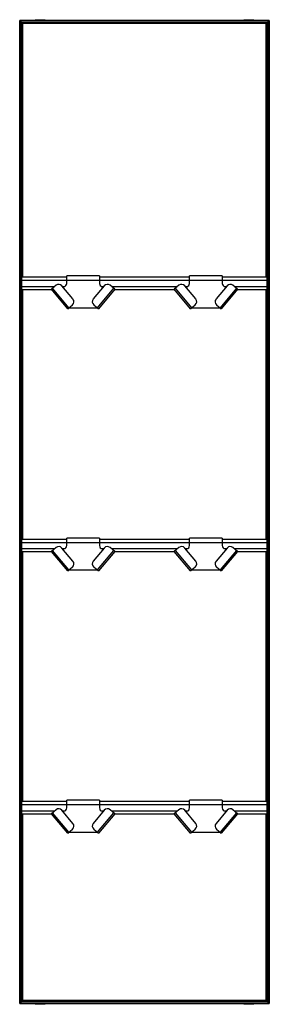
# Model space of a CAD drawing. Header units: millimetres. Extents: x -305 to 305, y -1202 to 1202.
import ezdxf

# ---------------------------------------------------------------- set-up
doc = ezdxf.new("R2010")
doc.units = ezdxf.units.MM

msp = doc.modelspace()

# ---------------------------------------------------------------- linework, layer by layer
at = {"color": 7, "linetype": 'Continuous', "lineweight": 25}
for p, q in [((242.8, 1201.6), (242.8, 1200)), ((242.8, 1201.6), (267, 1201.6)), ((254.9, 1200), (254.9, 1201.6)), ((267, 1200), (267, 1201.6)), ((-304.9, -1200), (-304.9, 1200)), ((304.9, 1200), (-304.9, 1200)), ((-304.5, 1199.6), (-304.5, -1199.7)), ((-303.7, 1198.8), (-304.5, 1199.6)), ((304.5, 1199.6), (-304.5, 1199.6)), ((-303.7, 1198.8), (-303.7, -1198.8)), ((303.7, 1198.8), (-303.7, 1198.8)), ((-303.4, 1198.5), (-303.4, -1198.5)), ((-299.6, 1194.7), (-303.4, 1198.5)), ((303.4, 1198.5), (-303.4, 1198.5)), ((-303.4, 1193.8), (-299.6, 1193.8)), ((-299.6, 1194.7), (-299.6, 573.2)), ((299.6, 1194.7), (-299.6, 1194.7)), ((-298.5, 1193.6), (-299.3, 1194.4)), ((299.3, 1194.4), (-299.3, 1194.4)), ((-299.3, 573.2), (-299.3, 1194.4)), ((298.5, 1193.6), (-298.5, 1193.6)), ((-298.5, 1193.6), (-298.5, 573.2)), ((-298.1, 573.2), (-298.1, 1193.2)), ((-297.4, 1192.5), (-298.1, 1193.2)), ((298.1, 1193.2), (-298.1, 1193.2)), ((297.4, 1192.5), (-297.4, 1192.5)), ((-297.4, 573.2), (-297.4, 1192.5)), ((-267, 1201.6), (-267, 1200)), ((-267, 1201.6), (-242.8, 1201.6)), ((-254.9, 1200), (-254.9, 1201.6)), ((-242.8, 1200), (-242.8, 1201.6)), ((297.4, 1192.5), (298.1, 1193.2)), ((297.4, 573.2), (297.4, 1192.5)), ((298.1, 573.2), (298.1, 1193.2)), ((298.5, 1193.6), (299.3, 1194.4)), ((298.5, 1193.6), (298.5, 573.2)), ((299.3, 573.2), (299.3, 1194.4)), ((299.6, 1194.7), (303.4, 1198.5)), ((299.6, 1194.7), (299.6, 573.2)), ((303.4, 1193.8), (299.6, 1193.8)), ((303.4, 1198.5), (303.4, -1198.5)), ((303.7, 1198.8), (304.5, 1199.6)), ((303.7, -1198.8), (303.7, 1198.8)), ((304.5, 1199.6), (304.5, -1199.7)), ((304.9, -1200), (304.9, 1200)), ((-299.6, 1174.2), (-303.4, 1174.2)), ((-303.4, 1161.8), (-299.6, 1161.8)), ((299.6, 1174.2), (303.4, 1174.2)), ((303.4, 1161.8), (299.6, 1161.8)), ((-299.6, 1142.2), (-303.4, 1142.2)), ((-303.4, 1129.8), (-299.6, 1129.8)), ((299.6, 1142.2), (303.4, 1142.2)), ((303.4, 1129.8), (299.6, 1129.8)), ((-299.6, 1110.2), (-303.4, 1110.2)), ((299.6, 1110.2), (303.4, 1110.2)), ((-303.4, 1097.8), (-299.6, 1097.8)), ((303.4, 1097.8), (299.6, 1097.8)), ((-299.6, 1078.2), (-303.4, 1078.2)), ((-303.4, 1065.8), (-299.6, 1065.8)), ((299.6, 1078.2), (303.4, 1078.2)), ((303.4, 1065.8), (299.6, 1065.8)), ((-299.6, 1046.2), (-303.4, 1046.2)), ((-303.4, 1033.8), (-299.6, 1033.8)), ((299.6, 1046.2), (303.4, 1046.2)), ((303.4, 1033.8), (299.6, 1033.8)), ((-299.6, 1014.2), (-303.4, 1014.2)), ((299.6, 1014.2), (303.4, 1014.2)), ((-303.4, 1001.8), (-299.6, 1001.8)), ((303.4, 1001.8), (299.6, 1001.8)), ((-299.6, 982.2), (-303.4, 982.2)), ((-303.4, 969.8), (-299.6, 969.8)), ((299.6, 982.2), (303.4, 982.2)), ((303.4, 969.8), (299.6, 969.8)), ((-299.6, 950.2), (-303.4, 950.2)), ((-303.4, 937.8), (-299.6, 937.8)), ((299.6, 950.2), (303.4, 950.2)), ((303.4, 937.8), (299.6, 937.8)), ((-299.6, 918.2), (-303.4, 918.2)), ((299.6, 918.2), (303.4, 918.2)), ((-303.4, 905.8), (-299.6, 905.8)), ((303.4, 905.8), (299.6, 905.8)), ((-299.6, 886.2), (-303.4, 886.2)), ((-303.4, 873.8), (-299.6, 873.8)), ((299.6, 886.2), (303.4, 886.2)), ((303.4, 873.8), (299.6, 873.8)), ((-299.6, 854.2), (-303.4, 854.2)), ((-303.4, 841.8), (-299.6, 841.8)), ((299.6, 854.2), (303.4, 854.2)), ((303.4, 841.8), (299.6, 841.8)), ((-299.6, 822.2), (-303.4, 822.2)), ((299.6, 822.2), (303.4, 822.2)), ((-303.4, 809.8), (-299.6, 809.8)), ((303.4, 809.8), (299.6, 809.8)), ((-299.6, 790.2), (-303.4, 790.2)), ((-303.4, 777.8), (-299.6, 777.8)), ((299.6, 790.2), (303.4, 790.2)), ((303.4, 777.8), (299.6, 777.8)), ((-299.6, 758.2), (-303.4, 758.2)), ((-303.4, 745.8), (-299.6, 745.8)), ((299.6, 758.2), (303.4, 758.2)), ((303.4, 745.8), (299.6, 745.8)), ((-299.6, 726.2), (-303.4, 726.2)), ((299.6, 726.2), (303.4, 726.2)), ((-303.4, 713.8), (-299.6, 713.8)), ((303.4, 713.8), (299.6, 713.8)), ((-299.6, 694.2), (-303.4, 694.2)), ((-303.4, 681.8), (-299.6, 681.8)), ((299.6, 694.2), (303.4, 694.2)), ((303.4, 681.8), (299.6, 681.8)), ((-299.6, 662.2), (-303.4, 662.2)), ((-303.4, 649.8), (-299.6, 649.8)), ((299.6, 662.2), (303.4, 662.2)), ((303.4, 649.8), (299.6, 649.8)), ((-299.6, 630.2), (-303.4, 630.2)), ((299.6, 630.2), (303.4, 630.2)), ((-303.4, 617.8), (-299.6, 617.8)), ((303.4, 617.8), (299.6, 617.8)), ((-299.6, 598.2), (-303.4, 598.2)), ((-303.4, 585.8), (-299.6, 585.8)), ((299.6, 598.2), (303.4, 598.2)), ((303.4, 585.8), (299.6, 585.8)), ((-303, 566.2), (-303.4, 566.2)), ((-303.4, 553.8), (-303, 553.8)), ((-303, 494.8), (-303, 576.2)), ((-300, 576.2), (-303, 576.2)), ((-300, 567.2), (-303, 567.2)), ((-300, 494.8), (-300, 576.2)), ((-190, 573.2), (-300, 573.2)), ((-300, 565.7), (300, 565.7)), ((-215.9, 553.3), (-227.4, 543.7)), ((-110, 576.4), (-190, 576.4)), ((-190, 557.9), (-190, 576.4)), ((-110, 576.4), (-110, 557.9)), ((110, 573.2), (-110, 573.2)), ((-72.6, 543.7), (-84.1, 553.3)), ((84.1, 553.3), (72.6, 543.7)), ((190, 576.4), (110, 576.4)), ((110, 557.9), (110, 576.4)), ((190, 576.4), (190, 557.9)), ((300, 573.2), (190, 573.2)), ((227.4, 543.7), (215.9, 553.3)), ((303, 576.2), (300, 576.2)), ((300, 494.8), (300, 576.2)), ((303, 567.2), (300, 567.2)), ((303, 494.8), (303, 576.2)), ((303, 566.2), (303.4, 566.2)), ((303.4, 553.8), (303, 553.8)), ((-303, 534.2), (-303.4, 534.2)), ((-300, 539.3), (-303, 539.3)), ((-300, 535.5), (-303, 535.5)), ((-300, 550.7), (-219, 550.7)), ((-300, 543.2), (-227, 543.2)), ((-299.6, 534.2), (-300, 534.2)), ((-299.6, 543.2), (-299.6, -66.8)), ((-299.3, -66.8), (-299.3, 543.2)), ((-298.5, 543.2), (-298.5, -66.8)), ((-298.1, -66.8), (-298.1, 543.2)), ((-297.4, -66.8), (-297.4, 543.2)), ((-187.5, 496.1), (-227.4, 543.7)), ((-184.6, 498.6), (-224.5, 546.1)), ((-174.7, 519.9), (-201.8, 552.1)), ((-200.6, 550.7), (-194.5, 550.7)), ((-199.7, 549.6), (-196.9, 550)), ((-98.2, 552.1), (-125.3, 519.9)), ((-75.5, 546.1), (-115.4, 498.6)), ((-72.6, 543.7), (-112.5, 496.1)), ((-105.5, 550.7), (-99.4, 550.7)), ((-103.1, 550), (-100.3, 549.6)), ((-81, 550.7), (81, 550.7)), ((-73, 543.2), (73, 543.2)), ((112.5, 496.1), (72.6, 543.7)), ((115.4, 498.6), (75.5, 546.1)), ((125.3, 519.9), (98.2, 552.1)), ((99.4, 550.7), (105.5, 550.7)), ((100.3, 549.6), (103.1, 550)), ((201.8, 552.1), (174.7, 519.9)), ((224.5, 546.1), (184.6, 498.6)), ((227.4, 543.7), (187.5, 496.1)), ((194.5, 550.7), (200.6, 550.7)), ((196.9, 550), (199.7, 549.6)), ((219, 550.7), (300, 550.7)), ((227, 543.2), (300, 543.2)), ((297.4, -66.8), (297.4, 543.2)), ((298.1, -66.8), (298.1, 543.2)), ((298.5, 543.2), (298.5, -66.8)), ((299.3, -66.8), (299.3, 543.2)), ((299.6, 543.2), (299.6, -66.8)), ((299.6, 534.2), (300, 534.2)), ((303, 539.3), (300, 539.3)), ((303, 535.5), (300, 535.5)), ((303, 534.2), (303.4, 534.2)), ((-303.4, 521.8), (-303, 521.8)), ((-300, 521.8), (-299.6, 521.8)), ((-187.5, 496.1), (-176, 505.8)), ((-124, 505.8), (-112.5, 496.1)), ((112.5, 496.1), (124, 505.8)), ((176, 505.8), (187.5, 496.1)), ((300, 521.8), (299.6, 521.8)), ((303.4, 521.8), (303, 521.8)), ((-303, 502.2), (-303.4, 502.2)), ((-303.4, 489.8), (-299.6, 489.8)), ((-300, 497.7), (-303, 497.7)), ((-300, 494.8), (-303, 494.8)), ((-299.6, 502.2), (-300, 502.2)), ((-184.6, 498.6), (-115.4, 498.6)), ((115.4, 498.6), (184.6, 498.6)), ((299.6, 502.2), (300, 502.2)), ((303.4, 489.8), (299.6, 489.8)), ((303, 497.7), (300, 497.7)), ((303, 494.8), (300, 494.8)), ((303, 502.2), (303.4, 502.2)), ((-299.6, 470.2), (-303.4, 470.2)), ((-303.4, 457.8), (-299.6, 457.8)), ((299.6, 470.2), (303.4, 470.2)), ((303.4, 457.8), (299.6, 457.8)), ((-299.6, 438.2), (-303.4, 438.2)), ((299.6, 438.2), (303.4, 438.2)), ((-303.4, 425.8), (-299.6, 425.8)), ((303.4, 425.8), (299.6, 425.8)), ((-299.6, 406.2), (-303.4, 406.2)), ((-303.4, 393.8), (-299.6, 393.8)), ((299.6, 406.2), (303.4, 406.2)), ((303.4, 393.8), (299.6, 393.8)), ((-299.6, 374.2), (-303.4, 374.2)), ((-303.4, 361.8), (-299.6, 361.8)), ((299.6, 374.2), (303.4, 374.2)), ((303.4, 361.8), (299.6, 361.8)), ((-299.6, 342.2), (-303.4, 342.2)), ((299.6, 342.2), (303.4, 342.2)), ((-303.4, 329.8), (-299.6, 329.8)), ((303.4, 329.8), (299.6, 329.8)), ((-299.6, 310.2), (-303.4, 310.2)), ((-303.4, 297.8), (-299.6, 297.8)), ((299.6, 310.2), (303.4, 310.2)), ((303.4, 297.8), (299.6, 297.8)), ((-299.6, 278.2), (-303.4, 278.2)), ((-303.4, 265.8), (-299.6, 265.8)), ((299.6, 278.2), (303.4, 278.2)), ((303.4, 265.8), (299.6, 265.8)), ((-299.6, 246.2), (-303.4, 246.2)), ((299.6, 246.2), (303.4, 246.2)), ((-303.4, 233.8), (-299.6, 233.8)), ((303.4, 233.8), (299.6, 233.8)), ((-299.6, 214.2), (-303.4, 214.2)), ((-303.4, 201.8), (-299.6, 201.8)), ((299.6, 214.2), (303.4, 214.2)), ((303.4, 201.8), (299.6, 201.8)), ((-299.6, 182.2), (-303.4, 182.2)), ((-303.4, 169.8), (-299.6, 169.8)), ((299.6, 182.2), (303.4, 182.2)), ((303.4, 169.8), (299.6, 169.8)), ((-299.6, 150.2), (-303.4, 150.2)), ((299.6, 150.2), (303.4, 150.2)), ((-303.4, 137.8), (-299.6, 137.8)), ((303.4, 137.8), (299.6, 137.8)), ((-299.6, 118.2), (-303.4, 118.2)), ((-303.4, 105.8), (-299.6, 105.8)), ((299.6, 118.2), (303.4, 118.2)), ((303.4, 105.8), (299.6, 105.8)), ((-299.6, 86.2), (-303.4, 86.2)), ((-303.4, 73.8), (-299.6, 73.8)), ((299.6, 86.2), (303.4, 86.2)), ((303.4, 73.8), (299.6, 73.8)), ((-299.6, 54.2), (-303.4, 54.2)), ((299.6, 54.2), (303.4, 54.2)), ((-303.4, 41.8), (-299.6, 41.8)), ((303.4, 41.8), (299.6, 41.8)), ((-304.9, 0), (-297.4, 0)), ((-299.6, 22.2), (-303.4, 22.2)), ((-303.4, 9.8), (-299.6, 9.8)), ((304.9, 0), (297.4, 0)), ((299.6, 22.2), (303.4, 22.2)), ((303.4, 9.8), (299.6, 9.8)), ((-303.4, -9.8), (-299.6, -9.8)), ((-299.6, -22.2), (-303.4, -22.2)), ((303.4, -9.8), (299.6, -9.8)), ((299.6, -22.2), (303.4, -22.2)), ((-303.4, -41.8), (-299.6, -41.8)), ((303.4, -41.8), (299.6, -41.8)), ((-299.6, -54.2), (-303.4, -54.2)), ((-300, -63.8), (-303, -63.8)), ((-303, -145.2), (-303, -63.8)), ((-300, -145.2), (-300, -63.8)), ((-190, -66.8), (-300, -66.8)), ((-110, -63.6), (-190, -63.6)), ((-190, -82.1), (-190, -63.6)), ((-110, -63.6), (-110, -82.1)), ((110, -66.8), (-110, -66.8)), ((190, -63.6), (110, -63.6)), ((110, -82.1), (110, -63.6)), ((190, -63.6), (190, -82.1)), ((300, -66.8), (190, -66.8)), ((299.6, -54.2), (303.4, -54.2)), ((300, -145.2), (300, -63.8)), ((303, -63.8), (300, -63.8)), ((303, -145.2), (303, -63.8)), ((-303.4, -73.8), (-303, -73.8)), ((-303, -86.2), (-303.4, -86.2)), ((-300, -72.8), (-303, -72.8)), ((-300, -74.3), (300, -74.3)), ((-300, -89.3), (-219, -89.3)), ((-215.9, -86.7), (-227.4, -96.3)), ((-184.6, -141.4), (-224.5, -93.9)), ((-174.7, -120.1), (-201.8, -87.9)), ((-200.6, -89.3), (-194.5, -89.3)), ((-199.7, -90.4), (-196.9, -90)), ((-98.2, -87.9), (-125.3, -120.1)), ((-75.5, -93.9), (-115.4, -141.4)), ((-105.5, -89.3), (-99.4, -89.3)), ((-103.1, -90), (-100.3, -90.4)), ((-72.6, -96.3), (-84.1, -86.7)), ((-81, -89.3), (81, -89.3)), ((84.1, -86.7), (72.6, -96.3)), ((115.4, -141.4), (75.5, -93.9)), ((125.3, -120.1), (98.2, -87.9)), ((99.4, -89.3), (105.5, -89.3)), ((100.3, -90.4), (103.1, -90)), ((201.8, -87.9), (174.7, -120.1)), ((224.5, -93.9), (184.6, -141.4)), ((194.5, -89.3), (200.6, -89.3)), ((196.9, -90), (199.7, -90.4)), ((227.4, -96.3), (215.9, -86.7)), ((219, -89.3), (300, -89.3)), ((303, -72.8), (300, -72.8)), ((303.4, -73.8), (303, -73.8)), ((303, -86.2), (303.4, -86.2)), ((-303.4, -105.8), (-303, -105.8)), ((-303, -118.2), (-303.4, -118.2)), ((-300, -100.7), (-303, -100.7)), ((-300, -104.5), (-303, -104.5)), ((-300, -96.8), (-227, -96.8)), ((-300, -105.8), (-299.6, -105.8)), ((-299.6, -118.2), (-300, -118.2)), ((-299.6, -706.8), (-299.6, -96.8)), ((-299.3, -96.8), (-299.3, -706.8)), ((-298.5, -706.8), (-298.5, -96.8)), ((-298.1, -96.8), (-298.1, -706.8)), ((-297.4, -706.8), (-297.4, -96.8)), ((-187.5, -143.9), (-227.4, -96.3)), ((-72.6, -96.3), (-112.5, -143.9)), ((-73, -96.8), (73, -96.8)), ((112.5, -143.9), (72.6, -96.3)), ((227.4, -96.3), (187.5, -143.9)), ((227, -96.8), (300, -96.8)), ((297.4, -706.8), (297.4, -96.8)), ((298.1, -96.8), (298.1, -706.8)), ((298.5, -706.8), (298.5, -96.8)), ((299.3, -96.8), (299.3, -706.8)), ((299.6, -706.8), (299.6, -96.8)), ((300, -105.8), (299.6, -105.8)), ((299.6, -118.2), (300, -118.2)), ((303, -100.7), (300, -100.7)), ((303, -104.5), (300, -104.5)), ((303.4, -105.8), (303, -105.8)), ((303, -118.2), (303.4, -118.2)), ((-303.4, -137.8), (-303, -137.8)), ((-300, -142.3), (-303, -142.3)), ((-300, -137.8), (-299.6, -137.8)), ((-187.5, -143.9), (-176, -134.2)), ((-184.6, -141.4), (-115.4, -141.4)), ((-124, -134.2), (-112.5, -143.9)), ((112.5, -143.9), (124, -134.2)), ((115.4, -141.4), (184.6, -141.4)), ((176, -134.2), (187.5, -143.9)), ((300, -137.8), (299.6, -137.8)), ((303, -142.3), (300, -142.3)), ((303.4, -137.8), (303, -137.8)), ((-299.6, -150.2), (-303.4, -150.2)), ((-300, -145.2), (-303, -145.2)), ((299.6, -150.2), (303.4, -150.2)), ((303, -145.2), (300, -145.2)), ((-303.4, -169.8), (-299.6, -169.8)), ((-299.6, -182.2), (-303.4, -182.2)), ((303.4, -169.8), (299.6, -169.8)), ((299.6, -182.2), (303.4, -182.2)), ((-303.4, -201.8), (-299.6, -201.8)), ((-299.6, -214.2), (-303.4, -214.2)), ((303.4, -201.8), (299.6, -201.8)), ((299.6, -214.2), (303.4, -214.2)), ((-303.4, -233.8), (-299.6, -233.8)), ((303.4, -233.8), (299.6, -233.8)), ((-299.6, -246.2), (-303.4, -246.2)), ((299.6, -246.2), (303.4, -246.2)), ((-303.4, -265.8), (-299.6, -265.8)), ((-299.6, -278.2), (-303.4, -278.2)), ((303.4, -265.8), (299.6, -265.8)), ((299.6, -278.2), (303.4, -278.2)), ((-303.4, -297.8), (-299.6, -297.8)), ((-299.6, -310.2), (-303.4, -310.2)), ((303.4, -297.8), (299.6, -297.8)), ((299.6, -310.2), (303.4, -310.2)), ((-303.4, -329.8), (-299.6, -329.8)), ((303.4, -329.8), (299.6, -329.8)), ((-299.6, -342.2), (-303.4, -342.2)), ((299.6, -342.2), (303.4, -342.2)), ((-303.4, -361.8), (-299.6, -361.8)), ((-299.6, -374.2), (-303.4, -374.2)), ((303.4, -361.8), (299.6, -361.8)), ((299.6, -374.2), (303.4, -374.2)), ((-303.4, -393.8), (-299.6, -393.8)), ((-299.6, -406.2), (-303.4, -406.2)), ((303.4, -393.8), (299.6, -393.8)), ((299.6, -406.2), (303.4, -406.2)), ((-303.4, -425.8), (-299.6, -425.8)), ((303.4, -425.8), (299.6, -425.8)), ((-299.6, -438.2), (-303.4, -438.2)), ((299.6, -438.2), (303.4, -438.2)), ((-303.4, -457.8), (-299.6, -457.8)), ((-299.6, -470.2), (-303.4, -470.2)), ((303.4, -457.8), (299.6, -457.8)), ((299.6, -470.2), (303.4, -470.2)), ((-303.4, -489.8), (-299.6, -489.8)), ((-299.6, -502.2), (-303.4, -502.2)), ((303.4, -489.8), (299.6, -489.8)), ((299.6, -502.2), (303.4, -502.2)), ((-303.4, -521.8), (-299.6, -521.8)), ((303.4, -521.8), (299.6, -521.8)), ((-299.6, -534.2), (-303.4, -534.2)), ((299.6, -534.2), (303.4, -534.2)), ((-303.4, -553.8), (-299.6, -553.8)), ((-299.6, -566.2), (-303.4, -566.2)), ((303.4, -553.8), (299.6, -553.8)), ((299.6, -566.2), (303.4, -566.2)), ((-303.4, -585.8), (-299.6, -585.8)), ((-299.6, -598.2), (-303.4, -598.2)), ((303.4, -585.8), (299.6, -585.8)), ((299.6, -598.2), (303.4, -598.2)), ((-303.4, -617.8), (-299.6, -617.8)), ((303.4, -617.8), (299.6, -617.8)), ((-299.6, -630.2), (-303.4, -630.2)), ((299.6, -630.2), (303.4, -630.2)), ((-303.4, -649.8), (-299.6, -649.8)), ((-299.6, -662.2), (-303.4, -662.2)), ((303.4, -649.8), (299.6, -649.8)), ((299.6, -662.2), (303.4, -662.2)), ((-303.4, -681.8), (-299.6, -681.8)), ((-299.6, -694.2), (-303.4, -694.2)), ((303.4, -681.8), (299.6, -681.8)), ((299.6, -694.2), (303.4, -694.2)), ((-303.4, -713.8), (-303, -713.8)), ((-300, -703.8), (-303, -703.8)), ((-303, -785.2), (-303, -703.8)), ((-300, -712.8), (-303, -712.8)), ((-300, -785.2), (-300, -703.8)), ((-190, -706.8), (-300, -706.8)), ((-300, -714.3), (300, -714.3)), ((-110, -703.6), (-190, -703.6)), ((-190, -722.1), (-190, -703.6)), ((-110, -703.6), (-110, -722.1)), ((110, -706.8), (-110, -706.8)), ((190, -703.6), (110, -703.6)), ((110, -722.1), (110, -703.6)), ((190, -703.6), (190, -722.1)), ((300, -706.8), (190, -706.8)), ((300, -785.2), (300, -703.8)), ((303, -703.8), (300, -703.8)), ((303, -712.8), (300, -712.8)), ((303, -785.2), (303, -703.8)), ((303.4, -713.8), (303, -713.8)), ((-303, -726.2), (-303.4, -726.2)), ((-300, -740.7), (-303, -740.7)), ((-300, -744.5), (-303, -744.5)), ((-300, -729.3), (-219, -729.3)), ((-300, -736.8), (-227, -736.8)), ((-299.6, -1194.8), (-299.6, -736.8)), ((-299.3, -736.8), (-299.3, -1194.4)), ((-298.5, -1193.6), (-298.5, -736.8)), ((-298.1, -736.8), (-298.1, -1193.2)), ((-297.4, -1192.5), (-297.4, -736.8)), ((-215.9, -726.7), (-227.4, -736.3)), ((-187.5, -783.9), (-227.4, -736.3)), ((-184.6, -781.5), (-224.5, -733.9)), ((-174.7, -760.1), (-201.8, -727.9)), ((-200.6, -729.3), (-194.5, -729.3)), ((-199.7, -730.4), (-196.9, -730)), ((-98.2, -727.9), (-125.3, -760.1)), ((-75.5, -733.9), (-115.4, -781.5)), ((-72.6, -736.3), (-112.5, -783.9)), ((-105.5, -729.3), (-99.4, -729.3)), ((-103.1, -730), (-100.3, -730.4)), ((-72.6, -736.3), (-84.1, -726.7)), ((-81, -729.3), (81, -729.3)), ((-73, -736.8), (73, -736.8)), ((84.1, -726.7), (72.6, -736.3)), ((112.5, -783.9), (72.6, -736.3)), ((115.4, -781.5), (75.5, -733.9)), ((125.3, -760.1), (98.2, -727.9)), ((99.4, -729.3), (105.5, -729.3)), ((100.3, -730.4), (103.1, -730)), ((201.8, -727.9), (174.7, -760.1)), ((224.5, -733.9), (184.6, -781.5)), ((227.4, -736.3), (187.5, -783.9)), ((194.5, -729.3), (200.6, -729.3)), ((196.9, -730), (199.7, -730.4)), ((227.4, -736.3), (215.9, -726.7)), ((219, -729.3), (300, -729.3)), ((227, -736.8), (300, -736.8)), ((297.4, -1192.5), (297.4, -736.8)), ((298.1, -736.8), (298.1, -1193.2)), ((298.5, -1193.6), (298.5, -736.8)), ((299.3, -736.8), (299.3, -1194.4)), ((299.6, -1194.8), (299.6, -736.8)), ((303, -740.7), (300, -740.7)), ((303, -744.5), (300, -744.5)), ((303, -726.2), (303.4, -726.2)), ((-303.4, -745.8), (-303, -745.8)), ((-303, -758.2), (-303.4, -758.2)), ((-300, -745.8), (-299.6, -745.8)), ((-299.6, -758.2), (-300, -758.2)), ((300, -745.8), (299.6, -745.8)), ((299.6, -758.2), (300, -758.2)), ((303.4, -745.8), (303, -745.8)), ((303, -758.2), (303.4, -758.2)), ((-303.4, -777.8), (-303, -777.8)), ((-299.6, -790.2), (-303.4, -790.2)), ((-300, -782.3), (-303, -782.3)), ((-300, -785.2), (-303, -785.2)), ((-300, -777.8), (-299.6, -777.8)), ((-187.5, -783.9), (-176, -774.2)), ((-184.6, -781.5), (-115.4, -781.5)), ((-124, -774.2), (-112.5, -783.9)), ((112.5, -783.9), (124, -774.2)), ((115.4, -781.5), (184.6, -781.5)), ((176, -774.2), (187.5, -783.9)), ((300, -777.8), (299.6, -777.8)), ((299.6, -790.2), (303.4, -790.2)), ((303, -782.3), (300, -782.3)), ((303, -785.2), (300, -785.2)), ((303.4, -777.8), (303, -777.8)), ((-303.4, -809.8), (-299.6, -809.8)), ((303.4, -809.8), (299.6, -809.8)), ((-299.6, -822.2), (-303.4, -822.2)), ((299.6, -822.2), (303.4, -822.2)), ((-303.4, -841.8), (-299.6, -841.8)), ((-299.6, -854.2), (-303.4, -854.2)), ((303.4, -841.8), (299.6, -841.8)), ((299.6, -854.2), (303.4, -854.2)), ((-303.4, -873.8), (-299.6, -873.8)), ((-299.6, -886.2), (-303.4, -886.2)), ((303.4, -873.8), (299.6, -873.8)), ((299.6, -886.2), (303.4, -886.2)), ((-303.4, -905.8), (-299.6, -905.8)), ((303.4, -905.8), (299.6, -905.8)), ((-299.6, -918.2), (-303.4, -918.2)), ((299.6, -918.2), (303.4, -918.2)), ((-303.4, -937.8), (-299.6, -937.8)), ((-299.6, -950.2), (-303.4, -950.2)), ((303.4, -937.8), (299.6, -937.8)), ((299.6, -950.2), (303.4, -950.2)), ((-303.4, -969.8), (-299.6, -969.8)), ((-299.6, -982.2), (-303.4, -982.2)), ((303.4, -969.8), (299.6, -969.8)), ((299.6, -982.2), (303.4, -982.2)), ((-303.4, -1001.8), (-299.6, -1001.8)), ((303.4, -1001.8), (299.6, -1001.8)), ((-299.6, -1014.2), (-303.4, -1014.2)), ((299.6, -1014.2), (303.4, -1014.2)), ((-303.4, -1033.8), (-299.6, -1033.8)), ((-299.6, -1046.2), (-303.4, -1046.2)), ((303.4, -1033.8), (299.6, -1033.8)), ((299.6, -1046.2), (303.4, -1046.2)), ((-303.4, -1065.8), (-299.6, -1065.8)), ((-299.6, -1078.2), (-303.4, -1078.2)), ((303.4, -1065.8), (299.6, -1065.8)), ((299.6, -1078.2), (303.4, -1078.2)), ((-303.4, -1097.8), (-299.6, -1097.8)), ((303.4, -1097.8), (299.6, -1097.8)), ((-299.6, -1110.2), (-303.4, -1110.2)), ((299.6, -1110.2), (303.4, -1110.2)), ((-303.4, -1129.8), (-299.6, -1129.8)), ((-299.6, -1142.2), (-303.4, -1142.2)), ((303.4, -1129.8), (299.6, -1129.8)), ((299.6, -1142.2), (303.4, -1142.2)), ((-303.4, -1161.8), (-299.6, -1161.8)), ((-299.6, -1174.2), (-303.4, -1174.2)), ((303.4, -1161.8), (299.6, -1161.8)), ((299.6, -1174.2), (303.4, -1174.2)), ((-304.9, -1200), (304.9, -1200)), ((-303.7, -1198.8), (-304.5, -1199.7)), ((-304.5, -1199.7), (304.5, -1199.7)), ((-303.7, -1198.8), (303.7, -1198.8)), ((-303.4, -1193.8), (-299.6, -1193.8)), ((-299.6, -1194.8), (-303.4, -1198.5)), ((-303.4, -1198.5), (303.4, -1198.5)), ((-299.6, -1194.8), (299.6, -1194.8)), ((-298.5, -1193.6), (-299.3, -1194.4)), ((-299.3, -1194.4), (299.3, -1194.4)), ((-298.5, -1193.6), (298.5, -1193.6)), ((-297.4, -1192.5), (-298.1, -1193.2)), ((-298.1, -1193.2), (298.1, -1193.2)), ((297.4, -1192.5), (-297.4, -1192.5)), ((-267, -1200), (-267, -1201.6)), ((-242.8, -1201.6), (-267, -1201.6)), ((-261.5, -1200), (-261.5, -1201.6)), ((-242.8, -1201.6), (-242.8, -1200)), ((242.8, -1200), (242.8, -1201.6)), ((267, -1201.6), (242.8, -1201.6)), ((249.3, -1200), (249.3, -1201.6)), ((267, -1201.6), (267, -1200)), ((297.4, -1192.5), (298.1, -1193.2)), ((298.5, -1193.6), (299.3, -1194.4)), ((303.4, -1193.8), (299.6, -1193.8)), ((299.6, -1194.8), (303.4, -1198.5)), ((303.7, -1198.8), (304.5, -1199.7))]:
    msp.add_line(p, q, dxfattribs=at)
for centre, radius, start, end in [((-209.5, 545.7), 10, 40, 130), ((-198, 557.9), 8, 278, 0), ((-102, 557.9), 8, 180, 262), ((-90.5, 545.7), 10, 50, 140), ((90.5, 545.7), 10, 40, 130), ((102, 557.9), 8, 278, 0), ((198, 557.9), 8, 180, 262), ((209.5, 545.7), 10, 50, 140), ((-182.4, 513.4), 10, 310, 40), ((-117.6, 513.4), 10, 140, 230), ((117.6, 513.4), 10, 310, 40), ((182.4, 513.4), 10, 140, 230), ((-209.5, -94.3), 10, 40, 130), ((-198, -82.1), 8, 278, 0), ((-102, -82.1), 8, 180, 262), ((-90.5, -94.3), 10, 50, 140), ((90.5, -94.3), 10, 40, 130), ((102, -82.1), 8, 278, 0), ((198, -82.1), 8, 180, 262), ((209.5, -94.3), 10, 50, 140), ((-182.4, -126.6), 10, 310, 40), ((-117.6, -126.6), 10, 140, 230), ((117.6, -126.6), 10, 310, 40), ((182.4, -126.6), 10, 140, 230), ((-209.5, -734.3), 10, 40, 130), ((-198, -722.1), 8, 278, 0), ((-102, -722.1), 8, 180, 262), ((-90.5, -734.3), 10, 50, 140), ((90.5, -734.3), 10, 40, 130), ((102, -722.1), 8, 278, 0), ((198, -722.1), 8, 180, 262), ((209.5, -734.3), 10, 50, 140), ((-182.4, -766.6), 10, 310, 40), ((-117.6, -766.6), 10, 140, 230), ((117.6, -766.6), 10, 310, 40), ((182.4, -766.6), 10, 140, 230)]:
    msp.add_arc(centre, radius, start, end, dxfattribs=at)
for points, knots in [([(-304.5, 1199.6), (-304.6, 1199.7), (-304.7, 1199.8), (-304.8, 1199.9), (-304.8, 1200), (-304.9, 1200), (-304.9, 1200), (-304.9, 1200)], [0, 0, 0, 0, 0.31012, 0.616121, 0.758896, 0.886022, 1, 1, 1, 1]), ([(-304.5, 1199.6), (-304.6, 1199.7), (-304.6, 1199.7), (-304.7, 1199.8), (-304.7, 1199.9), (-304.8, 1199.9), (-304.8, 1200), (-304.9, 1200), (-304.9, 1200), (-304.9, 1200)], [0, 0, 0, 0, 0.25, 0.25, 0.5, 0.5, 0.75, 0.75, 1, 1, 1, 1]), ([(-303.4, 1198.5), (-303.4, 1198.5), (-303.4, 1198.5), (-303.4, 1198.6), (-303.5, 1198.6), (-303.6, 1198.7), (-303.7, 1198.8), (-303.7, 1198.8)], [0, 0, 0, 0, 0.146754, 0.316126, 0.510248, 0.757793, 1, 1, 1, 1]), ([(-303.4, 1198.5), (-303.4, 1198.5), (-303.4, 1198.5), (-303.4, 1198.5), (-303.4, 1198.6), (-303.5, 1198.6), (-303.6, 1198.7), (-303.6, 1198.8), (-303.7, 1198.8), (-303.7, 1198.8)], [0, 0, 0, 0, 0.25, 0.25, 0.5, 0.5, 0.75, 0.75, 1, 1, 1, 1]), ([(-299.3, 1194.4), (-299.3, 1194.4), (-299.4, 1194.5), (-299.4, 1194.6), (-299.5, 1194.6), (-299.6, 1194.7), (-299.6, 1194.7), (-299.6, 1194.7), (-299.6, 1194.7), (-299.6, 1194.7)], [0, 0, 0, 0, 0.25, 0.25, 0.5, 0.5, 0.75, 0.75, 1, 1, 1, 1]), ([(-299.3, 1194.4), (-299.3, 1194.4), (-299.4, 1194.5), (-299.5, 1194.7), (-299.6, 1194.7), (-299.6, 1194.7), (-299.6, 1194.7), (-299.6, 1194.7)], [0, 0, 0, 0, 0.31012, 0.616121, 0.758896, 0.886022, 1, 1, 1, 1]), ([(-298.1, 1193.2), (-298.1, 1193.3), (-298.1, 1193.3), (-298.2, 1193.3), (-298.3, 1193.4), (-298.4, 1193.5), (-298.4, 1193.6), (-298.5, 1193.6)], [0, 0, 0, 0, 0.146754, 0.316126, 0.510248, 0.757793, 1, 1, 1, 1]), ([(-298.1, 1193.2), (-298.1, 1193.2), (-298.1, 1193.3), (-298.2, 1193.3), (-298.2, 1193.3), (-298.3, 1193.4), (-298.3, 1193.4), (-298.4, 1193.5), (-298.4, 1193.6), (-298.5, 1193.6)], [0, 0, 0, 0, 0.25, 0.25, 0.5, 0.5, 0.75, 0.75, 1, 1, 1, 1]), ([(298.1, 1193.2), (298.1, 1193.2), (298.1, 1193.3), (298.2, 1193.3), (298.2, 1193.3), (298.3, 1193.4), (298.3, 1193.4), (298.4, 1193.5), (298.4, 1193.6), (298.5, 1193.6)], [0, 0, 0, 0, 0.25, 0.25, 0.5, 0.5, 0.75, 0.75, 1, 1, 1, 1]), ([(298.1, 1193.2), (298.1, 1193.2), (298.1, 1193.3), (298.2, 1193.3), (298.2, 1193.3), (298.3, 1193.4), (298.3, 1193.4), (298.4, 1193.5), (298.4, 1193.6), (298.5, 1193.6)], [0, 0, 0, 0, 0.25, 0.25, 0.5, 0.5, 0.75, 0.75, 1, 1, 1, 1]), ([(299.3, 1194.4), (299.3, 1194.4), (299.4, 1194.5), (299.4, 1194.6), (299.5, 1194.6), (299.6, 1194.7), (299.6, 1194.7), (299.6, 1194.7), (299.6, 1194.7), (299.6, 1194.7)], [0, 0, 0, 0, 0.25, 0.25, 0.5, 0.5, 0.75, 0.75, 1, 1, 1, 1]), ([(299.3, 1194.4), (299.3, 1194.4), (299.4, 1194.5), (299.4, 1194.6), (299.5, 1194.6), (299.6, 1194.7), (299.6, 1194.7), (299.6, 1194.7), (299.6, 1194.7), (299.6, 1194.7)], [0, 0, 0, 0, 0.25, 0.25, 0.5, 0.5, 0.75, 0.75, 1, 1, 1, 1]), ([(303.4, 1198.5), (303.4, 1198.5), (303.4, 1198.5), (303.4, 1198.5), (303.4, 1198.6), (303.5, 1198.6), (303.6, 1198.7), (303.6, 1198.8), (303.7, 1198.8), (303.7, 1198.8)], [0, 0, 0, 0, 0.25, 0.25, 0.5, 0.5, 0.75, 0.75, 1, 1, 1, 1]), ([(303.4, 1198.5), (303.4, 1198.5), (303.4, 1198.5), (303.4, 1198.5), (303.4, 1198.6), (303.5, 1198.6), (303.6, 1198.7), (303.6, 1198.8), (303.7, 1198.8), (303.7, 1198.8)], [0, 0, 0, 0, 0.25, 0.25, 0.5, 0.5, 0.75, 0.75, 1, 1, 1, 1]), ([(304.5, 1199.6), (304.6, 1199.7), (304.6, 1199.7), (304.7, 1199.8), (304.7, 1199.9), (304.8, 1199.9), (304.8, 1200), (304.9, 1200), (304.9, 1200), (304.9, 1200)], [0, 0, 0, 0, 0.25, 0.25, 0.5, 0.5, 0.75, 0.75, 1, 1, 1, 1]), ([(304.5, 1199.6), (304.6, 1199.7), (304.6, 1199.7), (304.7, 1199.8), (304.7, 1199.9), (304.8, 1199.9), (304.8, 1200), (304.9, 1200), (304.9, 1200), (304.9, 1200)], [0, 0, 0, 0, 0.25, 0.25, 0.5, 0.5, 0.75, 0.75, 1, 1, 1, 1]), ([(-304.5, -1199.7), (-304.6, -1199.7), (-304.7, -1199.8), (-304.8, -1199.9), (-304.8, -1200), (-304.9, -1200), (-304.9, -1200), (-304.9, -1200)], [0, 0, 0, 0, 0.31012, 0.616121, 0.758896, 0.886022, 1, 1, 1, 1]), ([(-304.5, -1199.7), (-304.6, -1199.7), (-304.7, -1199.8), (-304.8, -1199.9), (-304.8, -1200), (-304.9, -1200), (-304.9, -1200), (-304.9, -1200)], [0, 0, 0, 0, 0.31012, 0.616121, 0.758896, 0.886022, 1, 1, 1, 1]), ([(-303.4, -1198.5), (-303.4, -1198.5), (-303.4, -1198.5), (-303.4, -1198.6), (-303.5, -1198.6), (-303.6, -1198.7), (-303.7, -1198.8), (-303.7, -1198.8)], [0, 0, 0, 0, 0.146754, 0.316126, 0.510248, 0.757793, 1, 1, 1, 1]), ([(-303.4, -1198.5), (-303.4, -1198.5), (-303.4, -1198.5), (-303.4, -1198.6), (-303.5, -1198.6), (-303.6, -1198.7), (-303.7, -1198.8), (-303.7, -1198.8)], [0, 0, 0, 0, 0.146754, 0.316126, 0.510248, 0.757793, 1, 1, 1, 1]), ([(-299.3, -1194.4), (-299.3, -1194.4), (-299.4, -1194.5), (-299.5, -1194.7), (-299.6, -1194.7), (-299.6, -1194.7), (-299.6, -1194.7), (-299.6, -1194.8)], [0, 0, 0, 0, 0.31012, 0.616121, 0.758896, 0.886022, 1, 1, 1, 1]), ([(-299.3, -1194.4), (-299.3, -1194.4), (-299.4, -1194.5), (-299.5, -1194.7), (-299.6, -1194.7), (-299.6, -1194.7), (-299.6, -1194.7), (-299.6, -1194.8)], [0, 0, 0, 0, 0.31012, 0.616121, 0.758896, 0.886022, 1, 1, 1, 1]), ([(-298.1, -1193.2), (-298.1, -1193.3), (-298.1, -1193.3), (-298.2, -1193.3), (-298.3, -1193.4), (-298.4, -1193.5), (-298.4, -1193.6), (-298.5, -1193.6)], [0, 0, 0, 0, 0.146754, 0.316126, 0.510248, 0.757793, 1, 1, 1, 1]), ([(-298.1, -1193.2), (-298.1, -1193.3), (-298.1, -1193.3), (-298.2, -1193.3), (-298.3, -1193.4), (-298.4, -1193.5), (-298.4, -1193.6), (-298.5, -1193.6)], [0, 0, 0, 0, 0.146754, 0.316126, 0.510248, 0.757793, 1, 1, 1, 1]), ([(298.1, -1193.2), (298.1, -1193.2), (298.1, -1193.3), (298.2, -1193.3), (298.2, -1193.3), (298.3, -1193.4), (298.3, -1193.4), (298.4, -1193.5), (298.4, -1193.6), (298.5, -1193.6)], [0, 0, 0, 0, 0.25, 0.25, 0.5, 0.5, 0.75, 0.75, 1, 1, 1, 1]), ([(298.1, -1193.2), (298.1, -1193.3), (298.1, -1193.3), (298.2, -1193.3), (298.3, -1193.4), (298.4, -1193.5), (298.4, -1193.6), (298.5, -1193.6)], [0, 0, 0, 0, 0.146754, 0.316126, 0.510248, 0.757793, 1, 1, 1, 1]), ([(299.3, -1194.4), (299.3, -1194.4), (299.4, -1194.5), (299.4, -1194.6), (299.5, -1194.6), (299.6, -1194.7), (299.6, -1194.7), (299.6, -1194.7), (299.6, -1194.8), (299.6, -1194.8)], [0, 0, 0, 0, 0.25, 0.25, 0.5, 0.5, 0.75, 0.75, 1, 1, 1, 1]), ([(299.3, -1194.4), (299.3, -1194.4), (299.4, -1194.5), (299.5, -1194.7), (299.6, -1194.7), (299.6, -1194.7), (299.6, -1194.7), (299.6, -1194.8)], [0, 0, 0, 0, 0.31012, 0.616121, 0.758896, 0.886022, 1, 1, 1, 1]), ([(303.4, -1198.5), (303.4, -1198.5), (303.4, -1198.5), (303.4, -1198.5), (303.4, -1198.6), (303.5, -1198.6), (303.6, -1198.7), (303.6, -1198.8), (303.7, -1198.8), (303.7, -1198.8)], [0, 0, 0, 0, 0.25, 0.25, 0.5, 0.5, 0.75, 0.75, 1, 1, 1, 1]), ([(303.4, -1198.5), (303.4, -1198.5), (303.4, -1198.5), (303.4, -1198.6), (303.5, -1198.6), (303.6, -1198.7), (303.7, -1198.8), (303.7, -1198.8)], [0, 0, 0, 0, 0.146754, 0.316126, 0.510248, 0.757793, 1, 1, 1, 1]), ([(304.5, -1199.7), (304.6, -1199.7), (304.6, -1199.7), (304.7, -1199.8), (304.7, -1199.9), (304.8, -1199.9), (304.8, -1200), (304.9, -1200), (304.9, -1200), (304.9, -1200)], [0, 0, 0, 0, 0.25, 0.25, 0.5, 0.5, 0.75, 0.75, 1, 1, 1, 1]), ([(304.5, -1199.7), (304.6, -1199.7), (304.7, -1199.8), (304.8, -1199.9), (304.8, -1200), (304.9, -1200), (304.9, -1200), (304.9, -1200)], [0, 0, 0, 0, 0.31012, 0.616121, 0.758896, 0.886022, 1, 1, 1, 1])]:
    msp.add_open_spline(points, degree=3, knots=knots, dxfattribs=at)

doc.saveas('drawing.dxf')
